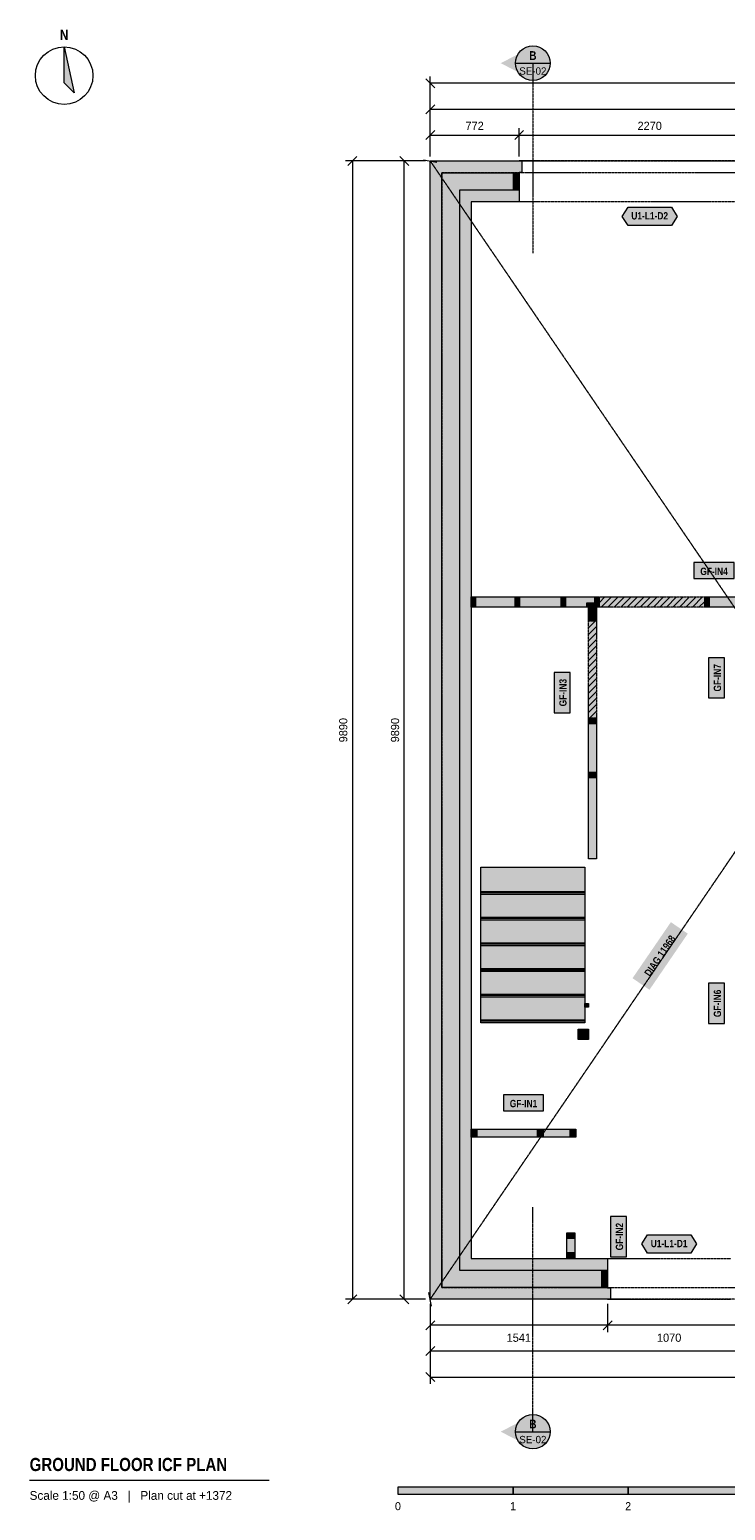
# Model space of a CAD drawing. Header units: millimetres. Extents: x -3480 to 10370, y -1834 to 11182.
# Tile 1 of 4: x -3480 to 2565, y -1834 to 11031. Entities that reach past the tile are written whole.
import ezdxf
from ezdxf.enums import TextEntityAlignment as Align

# ---------------------------------------------------------------- set-up
doc = ezdxf.new("R2010")
doc.units = ezdxf.units.MM
doc.linetypes.add('DASHED', pattern=[1.524, 1.27, -0.254])
for name, color, linetype in [('FILL-C_B2B2B5', 7, 'Continuous'), ('FILL-EPS', 7, 'Continuous'), ('FILL-INK', 7, 'Continuous'), ('FILL-RED', 7, 'Continuous'), ('FILL-TEAL_DK', 7, 'Continuous'), ('FILL-TIMBER', 7, 'Continuous'), ('FILL-WHITE', 7, 'Continuous'), ('LINE-C_85297A', 7, 'Continuous'), ('LINE-C_85297A-DASH', 7, 'DASHED'), ('LINE-INK', 7, 'Continuous'), ('LINE-INK-DASH', 7, 'DASHED'), ('LINE-RED', 7, 'Continuous'), ('LINE-RED-DASH', 7, 'DASHED'), ('LINE-STEEL_GREY', 7, 'Continuous'), ('LINE-STEEL_GREY-DASH', 7, 'DASHED'), ('LINE-TEAL_DK', 7, 'Continuous'), ('LINE-TIMBER_DK', 7, 'Continuous'), ('TEXT-C_85297A', 7, 'Continuous'), ('TEXT-INK', 7, 'Continuous'), ('TEXT-RED', 7, 'Continuous'), ('TEXT-STEEL_GREY', 7, 'Continuous'), ('TEXT-TEAL_DK', 7, 'Continuous')]:
    doc.layers.add(name, color=color, linetype=linetype)
doc.styles.add('OpenSansCondensed-Bold', font='OpenSansCondensed-Bold.ttf')

msp = doc.modelspace()

# ---------------------------------------------------------------- hatches: boundary and pattern name
at = {"layer": 'FILL-C_B2B2B5', "true_color": 0xb2b2b5}
h = msp.add_hatch(color=256, dxfattribs=at)
h.dxf.hatch_style = 1
h.paths.add_polyline_path([(772, 9636), (254, 9636), (254, 254), (1541, 254), (1541, 102), (102, 102), (102, 9788), (772, 9788)])
at = {"layer": 'FILL-EPS', "true_color": 0xccffff}
h = msp.add_hatch(color=256, dxfattribs=at)
h.dxf.hatch_style = 1
h.paths.add_polyline_path([(0, 9890), (797, 9890), (797, 9789), (772, 9789), (772, 9788), (102, 9788), (102, 102), (1541, 102), (1541, 101), (1566, 101), (1566, 0), (0, 0)])
h = msp.add_hatch(color=256, dxfattribs=at)
h.dxf.hatch_style = 1
h.paths.add_polyline_path([(772, 9534), (356, 9534), (356, 356), (1541, 356), (1541, 254), (254, 254), (254, 9636), (772, 9636)])
at = {"layer": 'FILL-INK', "true_color": 0x14141a}
h = msp.add_hatch(color=256, dxfattribs=at)
h.dxf.hatch_style = 1
h.paths.add_polyline_path([(-3180, 10882), (-3093, 10482), (-3180, 10570)])
h = msp.add_hatch(color=256, dxfattribs=at)
h.dxf.hatch_style = 1
h.paths.add_polyline_path([(-280, -1692), (720, -1692), (720, -1632), (-280, -1632)])
h = msp.add_hatch(color=256, dxfattribs=at)
h.dxf.hatch_style = 1
h.paths.add_polyline_path([(1720, -1692), (2720, -1692), (2720, -1632), (1720, -1632)])
at = {"layer": 'FILL-RED', "true_color": 0xb81a1f}
h = msp.add_hatch(color=256, dxfattribs=at)
h.dxf.hatch_style = 1
h.paths.add_polyline_path([(612, 10740), (892, 10597), (892, 10882)])
h = msp.add_hatch(color=256, dxfattribs=at)
h.dxf.hatch_style = 1
h.paths.add_polyline_path([(612, -1150), (892, -1292), (892, -1007)])
at = {"layer": 'FILL-TEAL_DK', "true_color": 0x006b5c}
h = msp.add_hatch(color=256, dxfattribs=at)
h.dxf.hatch_style = 1
h.paths.add_polyline_path([(723, 9788), (773, 9788), (773, 9636), (723, 9636)])
h = msp.add_hatch(color=256, dxfattribs=at)
h.dxf.hatch_style = 1
h.paths.add_polyline_path([(1491, 102), (1491, 102), (1491, 254), (1491, 254), (1491, 254), (1491, 254), (1541, 254), (1541, 254), (1541, 254), (1541, 254), (1541, 102), (1541, 102), (1541, 102), (1541, 102), (1491, 102), (1491, 102)])
at = {"layer": 'FILL-TIMBER', "true_color": 0xeddbb8}
h = msp.add_hatch(color=256, dxfattribs=at)
h.dxf.hatch_style = 1
h.paths.add_polyline_path([(394, 6013), (379, 6013), (356, 6013), (356, 6067), (356, 6102), (371, 6102), (394, 6102), (394, 6048)])
h = msp.add_hatch(color=256, dxfattribs=at)
h.dxf.hatch_style = 1
h.paths.add_polyline_path([(775, 6013), (760, 6013), (737, 6013), (737, 6067), (737, 6102), (752, 6102), (775, 6102), (775, 6048)])
h = msp.add_hatch(color=256, dxfattribs=at)
h.dxf.hatch_style = 1
h.paths.add_polyline_path([(1175, 6013), (1160, 6013), (1137, 6013), (1137, 6067), (1137, 6102), (1152, 6102), (1175, 6102), (1175, 6048)])
h = msp.add_hatch(color=256, dxfattribs=at)
h.dxf.hatch_style = 1
h.paths.add_polyline_path([(1430, 6013), (1402, 6013), (1360, 6013), (1360, 6036), (1360, 6051), (1387, 6051), (1430, 6051), (1430, 6028)])
h = msp.add_hatch(color=256, dxfattribs=at)
h.dxf.hatch_style = 1
h.paths.add_polyline_path([(1468, 6013), (1452, 6013), (1430, 6013), (1430, 6067), (1430, 6102), (1445, 6102), (1468, 6102), (1468, 6048)])
h = msp.add_hatch(color=256, dxfattribs=at)
h.dxf.hatch_style = 1
h.paths.add_polyline_path([(2423, 6013), (2408, 6013), (2385, 6013), (2385, 6067), (2385, 6102), (2401, 6102), (2423, 6102), (2423, 6048)])
h = msp.add_hatch(color=256, dxfattribs=at)
h.dxf.hatch_style = 1
h.paths.add_polyline_path([(1446, 5991), (1446, 5961), (1404, 5961), (1376, 5961), (1376, 5981), (1376, 6011), (1418, 6011), (1446, 6011)])
h = msp.add_hatch(color=256, dxfattribs=at)
h.dxf.hatch_style = 1
h.paths.add_polyline_path([(1446, 5923), (1446, 5894), (1404, 5894), (1376, 5894), (1376, 5914), (1376, 5944), (1418, 5944), (1446, 5944)])
h = msp.add_hatch(color=256, dxfattribs=at)
h.dxf.hatch_style = 1
h.paths.add_polyline_path([(1446, 5032), (1446, 5001), (1402, 5001), (1376, 5001), (1376, 5019), (1376, 5050), (1420, 5050), (1446, 5050)])
h = msp.add_hatch(color=256, dxfattribs=at)
h.dxf.hatch_style = 1
h.paths.add_polyline_path([(1446, 4569), (1446, 4531), (1390, 4531), (1376, 4531), (1376, 4541), (1376, 4581), (1430, 4581), (1446, 4581)])
h = msp.add_hatch(color=256, dxfattribs=at)
h.dxf.hatch_style = 1
h.paths.add_polyline_path([(406, 1408), (386, 1408), (356, 1408), (356, 1450), (356, 1478), (376, 1478), (406, 1478), (406, 1437)])
h = msp.add_hatch(color=256, dxfattribs=at)
h.dxf.hatch_style = 1
h.paths.add_polyline_path([(981, 1408), (960, 1408), (931, 1408), (931, 1450), (931, 1478), (951, 1478), (981, 1478), (981, 1437)])
h = msp.add_hatch(color=256, dxfattribs=at)
h.dxf.hatch_style = 1
h.paths.add_polyline_path([(1266, 1408), (1245, 1408), (1215, 1408), (1215, 1450), (1215, 1478), (1236, 1478), (1266, 1478), (1266, 1437)])
h = msp.add_hatch(color=256, dxfattribs=at)
h.dxf.hatch_style = 1
h.paths.add_polyline_path([(1257, 578), (1257, 558), (1257, 528), (1215, 528), (1187, 528), (1187, 548), (1187, 578), (1228, 578)])
h = msp.add_hatch(color=256, dxfattribs=at)
h.dxf.hatch_style = 1
h.paths.add_polyline_path([(1257, 406), (1257, 386), (1257, 356), (1215, 356), (1187, 356), (1187, 376), (1187, 406), (1228, 406)])
at = {"layer": 'FILL-WHITE', "true_color": 0xffffff}
h = msp.add_hatch(color=256, dxfattribs=at)
h.dxf.hatch_style = 1
h.paths.add_polyline_path([(1042, 10740), (1037, 10779), (1022, 10815), (998, 10846), (967, 10870), (931, 10885), (892, 10890), (853, 10885), (817, 10870), (786, 10846), (762, 10815), (747, 10779), (742, 10740), (747, 10701), (762, 10665), (786, 10634), (817, 10610), (853, 10595), (892, 10590), (931, 10595), (967, 10610), (998, 10634), (1022, 10665), (1037, 10701)])
h = msp.add_hatch(color=256, dxfattribs=at)
h.dxf.hatch_style = 1
h.paths.add_polyline_path([(1669, 9409), (1719, 9489), (2096, 9489), (2146, 9409), (2096, 9329), (1719, 9329)])
h = msp.add_hatch(color=256, dxfattribs=at)
h.dxf.hatch_style = 1
h.paths.add_polyline_path([(2291, 6263), (2640, 6263), (2640, 6401), (2291, 6401)])
at = {"layer": 'FILL-WHITE', "true_color": 0xfaf5e8}
h = msp.add_hatch(color=256, dxfattribs=at)
h.dxf.hatch_style = 1
h.paths.add_polyline_path([(1175, 6013), (1160, 6013), (1137, 6013), (775, 6013), (760, 6013), (737, 6013), (394, 6013), (379, 6013), (356, 6013), (356, 6013), (356, 6013), (356, 6013), (356, 6067), (356, 6102), (356, 6102), (356, 6102), (356, 6102), (371, 6102), (394, 6102), (737, 6102), (752, 6102), (775, 6102), (1137, 6102), (1152, 6102), (1175, 6102), (1430, 6102), (1445, 6102), (1468, 6102), (1468, 6102), (1468, 6102), (1468, 6102), (1468, 6048), (1468, 6013), (1468, 6013), (1468, 6013), (1468, 6013), (1452, 6013), (1430, 6013), (1402, 6013), (1360, 6013)])
at = {"layer": 'FILL-WHITE', "true_color": 0xffffff}
h = msp.add_hatch(color=256, dxfattribs=at)
h.dxf.hatch_style = 1
h.paths.add_polyline_path([(1468, 6013), (1468, 6102), (2385, 6102), (2385, 6013)])
at = {"layer": 'FILL-WHITE', "true_color": 0xfaf5e8}
h = msp.add_hatch(color=256, dxfattribs=at)
h.dxf.hatch_style = 1
h.paths.add_polyline_path([(2385, 6102), (2401, 6102), (2423, 6102), (2699, 6102), (2714, 6102), (2737, 6102), (3137, 6102), (3152, 6102), (3175, 6102), (3537, 6102), (3552, 6102), (3575, 6102), (3937, 6102), (3952, 6102), (3975, 6102), (4337, 6102), (4352, 6102), (4375, 6102), (4538, 6102), (4553, 6102), (4575, 6102), (4575, 6048), (4575, 6013), (4560, 6013), (4538, 6013), (4375, 6013), (4360, 6013), (4337, 6013), (3975, 6013), (3960, 6013), (3937, 6013), (3575, 6013), (3560, 6013), (3537, 6013), (3175, 6013), (3160, 6013), (3137, 6013), (2826, 6013), (2791, 6013), (2737, 6013), (2722, 6013), (2699, 6013), (2423, 6013), (2408, 6013), (2385, 6013), (2385, 6067)])
h = msp.add_hatch(color=256, dxfattribs=at)
h.dxf.hatch_style = 1
h.paths.add_polyline_path([(1404, 5894), (1376, 5894), (1376, 5914), (1376, 5944), (1376, 5961), (1376, 5981), (1376, 6011), (1418, 6011), (1446, 6011), (1446, 5991), (1446, 5961), (1446, 5944), (1446, 5923), (1446, 5894)])
at = {"layer": 'FILL-WHITE', "true_color": 0xffffff}
h = msp.add_hatch(color=256, dxfattribs=at)
h.dxf.hatch_style = 1
h.paths.add_polyline_path([(1376, 5050), (1376, 5894), (1446, 5894), (1446, 5050)])
h = msp.add_hatch(color=256, dxfattribs=at)
h.dxf.hatch_style = 1
h.paths.add_polyline_path([(2557, 5225), (2557, 5574), (2419, 5574), (2419, 5225)])
h = msp.add_hatch(color=256, dxfattribs=at)
h.dxf.hatch_style = 1
h.paths.add_polyline_path([(1215, 5096), (1215, 5445), (1077, 5445), (1077, 5096)])
at = {"layer": 'FILL-WHITE', "true_color": 0xfaf5e8}
h = msp.add_hatch(color=256, dxfattribs=at)
h.dxf.hatch_style = 1
h.paths.add_polyline_path([(1376, 4531), (1376, 4541), (1376, 4581), (1376, 5001), (1376, 5019), (1376, 5050), (1376, 5050), (1420, 5050), (1446, 5050), (1446, 5050), (1446, 5032), (1446, 5001), (1446, 4581), (1446, 4569), (1446, 4531), (1446, 3828), (1446, 3828), (1376, 3828), (1376, 3828)])
at = {"layer": 'FILL-WHITE', "true_color": 0xffffff}
h = msp.add_hatch(color=256, dxfattribs=at)
h.dxf.hatch_style = 1
h.paths.add_polyline_path([(441, 3756), (441, 3756), (1344, 3756), (1344, 3517), (1344, 3517), (441, 3517)])
h = msp.add_hatch(color=256, dxfattribs=at)
h.dxf.hatch_style = 1
h.paths.add_polyline_path([(441, 3543), (441, 3543), (441, 3543), (1344, 3543), (1344, 3534), (1344, 3534), (1344, 3534), (1344, 3534), (441, 3534), (441, 3543)])
h = msp.add_hatch(color=256, dxfattribs=at)
h.dxf.hatch_style = 1
h.paths.add_polyline_path([(441, 3534), (441, 3534), (1344, 3534), (1344, 3294), (1344, 3294), (441, 3294)])
h = msp.add_hatch(color=256, dxfattribs=at)
h.dxf.hatch_style = 1
h.paths.add_polyline_path([(441, 3319), (441, 3319), (441, 3319), (1344, 3319), (1344, 3311), (1344, 3311), (1344, 3311), (1344, 3311), (441, 3311), (441, 3319)])
h = msp.add_hatch(color=256, dxfattribs=at)
h.dxf.hatch_style = 1
h.paths.add_polyline_path([(441, 3311), (441, 3311), (1344, 3311), (1344, 3072), (1344, 3072), (441, 3072)])
h = msp.add_hatch(color=256, dxfattribs=at)
h.dxf.hatch_style = 1
h.paths.add_polyline_path([(1905, 2689), (2238, 3177), (2091, 3277), (1758, 2790)])
h = msp.add_hatch(color=256, dxfattribs=at)
h.dxf.hatch_style = 1
h.paths.add_polyline_path([(441, 3096), (441, 3096), (441, 3096), (1344, 3096), (1344, 3088), (1344, 3088), (1344, 3088), (1344, 3088), (441, 3088), (441, 3096)])
h = msp.add_hatch(color=256, dxfattribs=at)
h.dxf.hatch_style = 1
h.paths.add_polyline_path([(441, 3088), (441, 3088), (1344, 3088), (1344, 2849), (1344, 2849), (441, 2849)])
h = msp.add_hatch(color=256, dxfattribs=at)
h.dxf.hatch_style = 1
h.paths.add_polyline_path([(441, 2874), (441, 2874), (441, 2874), (1344, 2874), (1344, 2864), (1344, 2864), (1344, 2864), (1344, 2864), (441, 2864), (441, 2874)])
h = msp.add_hatch(color=256, dxfattribs=at)
h.dxf.hatch_style = 1
h.paths.add_polyline_path([(441, 2864), (441, 2864), (1344, 2864), (1344, 2625), (1344, 2625), (441, 2625)])
h = msp.add_hatch(color=256, dxfattribs=at)
h.dxf.hatch_style = 1
h.paths.add_polyline_path([(2557, 2397), (2557, 2746), (2419, 2746), (2419, 2397)])
h = msp.add_hatch(color=256, dxfattribs=at)
h.dxf.hatch_style = 1
h.paths.add_polyline_path([(441, 2650), (441, 2650), (441, 2650), (1344, 2650), (1344, 2642), (1344, 2642), (1344, 2642), (1344, 2642), (441, 2642), (441, 2650)])
h = msp.add_hatch(color=256, dxfattribs=at)
h.dxf.hatch_style = 1
h.paths.add_polyline_path([(441, 2642), (441, 2642), (1344, 2642), (1344, 2402), (1344, 2402), (441, 2402)])
h = msp.add_hatch(color=256, dxfattribs=at)
h.dxf.hatch_style = 1
h.paths.add_polyline_path([(1344, 2570), (1376, 2570), (1376, 2538), (1344, 2538)])
h = msp.add_hatch(color=256, dxfattribs=at)
h.dxf.hatch_style = 1
h.paths.add_polyline_path([(441, 2427), (441, 2427), (441, 2427), (1344, 2427), (1344, 2418), (1344, 2418), (1344, 2418), (1344, 2418), (441, 2418), (441, 2427)])
h = msp.add_hatch(color=256, dxfattribs=at)
h.dxf.hatch_style = 1
h.paths.add_polyline_path([(1286, 2348), (1376, 2348), (1376, 2258), (1286, 2258)])
h = msp.add_hatch(color=256, dxfattribs=at)
h.dxf.hatch_style = 1
h.paths.add_polyline_path([(636, 1639), (985, 1639), (985, 1778), (636, 1778)])
at = {"layer": 'FILL-WHITE', "true_color": 0xfaf5e8}
h = msp.add_hatch(color=256, dxfattribs=at)
h.dxf.hatch_style = 1
h.paths.add_polyline_path([(356, 1408), (356, 1450), (356, 1478), (376, 1478), (406, 1478), (931, 1478), (951, 1478), (981, 1478), (1215, 1478), (1236, 1478), (1266, 1478), (1266, 1437), (1266, 1408), (1245, 1408), (1215, 1408), (981, 1408), (960, 1408), (931, 1408), (406, 1408), (386, 1408)])
at = {"layer": 'FILL-WHITE', "true_color": 0xffffff}
h = msp.add_hatch(color=256, dxfattribs=at)
h.dxf.hatch_style = 1
h.paths.add_polyline_path([(1706, 370), (1706, 719), (1567, 719), (1567, 370)])
at = {"layer": 'FILL-WHITE', "true_color": 0xfaf5e8}
h = msp.add_hatch(color=256, dxfattribs=at)
h.dxf.hatch_style = 1
h.paths.add_polyline_path([(1257, 386), (1257, 356), (1215, 356), (1187, 356), (1187, 376), (1187, 406), (1187, 528), (1187, 548), (1187, 578), (1187, 578), (1228, 578), (1257, 578), (1257, 578), (1257, 558), (1257, 528), (1257, 406)])
at = {"layer": 'FILL-WHITE', "true_color": 0xffffff}
h = msp.add_hatch(color=256, dxfattribs=at)
h.dxf.hatch_style = 1
h.paths.add_polyline_path([(1838, 481), (1888, 561), (2264, 561), (2314, 481), (2264, 401), (1888, 401)])
h = msp.add_hatch(color=256, dxfattribs=at)
h.dxf.hatch_style = 1
h.paths.add_polyline_path([(1042, -1150), (1037, -1111), (1022, -1075), (998, -1044), (967, -1020), (931, -1005), (892, -1000), (853, -1005), (817, -1020), (786, -1044), (762, -1075), (747, -1111), (742, -1150), (747, -1189), (762, -1225), (786, -1256), (817, -1280), (853, -1295), (892, -1300), (931, -1295), (967, -1280), (998, -1256), (1022, -1225), (1037, -1189)])
h = msp.add_hatch(color=256, dxfattribs=at)
h.dxf.hatch_style = 1
h.paths.add_polyline_path([(720, -1692), (1720, -1692), (1720, -1632), (720, -1632)])

# ---------------------------------------------------------------- linework, layer by layer
at = {"layer": 'LINE-C_85297A', "lineweight": 5}
for p, q in [((-59, 9901), (59, 9879)), ((11, -59), (-11, 59))]:
    msp.add_line(p, q, dxfattribs=at)
at = {"layer": 'LINE-C_85297A-DASH', "lineweight": 5}
for p, q in [((0, 0), (6740, 9890)), ((0, 9890), (6740, 0))]:
    msp.add_line(p, q, dxfattribs=at)
at = {"layer": 'LINE-INK', "lineweight": 5}
for p, q in [((39, 10526), (-39, 10604)), ((0, 9930), (0, 10625)), ((6740, 10565), (0, 10565)), ((-39, 10301), (39, 10379)), ((0, 9930), (0, 10400)), ((0, 10340), (6740, 10340)), ((0, 9930), (0, 10175)), ((773, 9930), (773, 10175)), ((-39, 10076), (39, 10154)), ((0, 10115), (6740, 10115)), ((734, 10076), (811, 10154)), ((-636, 9929), (-714, 9851)), ((-186, 9851), (-264, 9929)), ((-40, 9890), (-735, 9890)), ((-675, 9890), (-675, 0)), ((-40, 9890), (-285, 9890)), ((-225, 0), (-225, 9890)), ((-636, 39), (-714, -39)), ((-186, -39), (-264, 39)), ((-40, 0), (-735, 0)), ((-40, 0), (-285, 0)), ((0, -40), (0, -285)), ((0, -40), (0, -510)), ((0, -40), (0, -735)), ((1541, -40), (1541, -285)), ((39, -186), (-39, -264)), ((6740, -225), (0, -225)), ((1580, -186), (1502, -264)), ((39, -411), (-39, -489)), ((6740, -450), (0, -450)), ((-39, -636), (39, -714)), ((0, -675), (6740, -675)), ((-3480, -1572), (-1399, -1572))]:
    msp.add_line(p, q, dxfattribs=at)
for points in [[(-3180, 10882), (-3093, 10482), (-3180, 10570)], [(0, 0), (0, 9890), (797, 9890), (797, 9789), (772, 9789), (772, 9534), (356, 9534), (356, 356), (1541, 356), (1541, 101), (1566, 101), (1566, 0)], [(2291, 6263), (2640, 6263), (2640, 6401), (2291, 6401)], [(1175, 6013), (1160, 6013), (1137, 6013), (775, 6013), (760, 6013), (737, 6013), (394, 6013), (379, 6013), (356, 6013), (356, 6013), (356, 6013), (356, 6013), (356, 6067), (356, 6102), (356, 6102), (356, 6102), (356, 6102), (371, 6102), (394, 6102), (737, 6102), (752, 6102), (775, 6102), (1137, 6102), (1152, 6102), (1175, 6102), (1430, 6102), (1445, 6102), (1468, 6102), (1468, 6102), (1468, 6102), (1468, 6102), (1468, 6048), (1468, 6013), (1468, 6013), (1468, 6013), (1468, 6013), (1452, 6013), (1430, 6013), (1402, 6013), (1360, 6013)], [(1404, 5894), (1376, 5894), (1376, 5914), (1376, 5944), (1376, 5961), (1376, 5981), (1376, 6011), (1418, 6011), (1446, 6011), (1446, 5991), (1446, 5961), (1446, 5944), (1446, 5923), (1446, 5894)], [(2557, 5225), (2557, 5574), (2419, 5574), (2419, 5225)], [(1215, 5096), (1215, 5445), (1077, 5445), (1077, 5096)], [(1376, 4531), (1376, 4541), (1376, 4581), (1376, 5001), (1376, 5019), (1376, 5050), (1376, 5050), (1420, 5050), (1446, 5050), (1446, 5050), (1446, 5032), (1446, 5001), (1446, 4581), (1446, 4569), (1446, 4531), (1446, 3828), (1446, 3828), (1376, 3828), (1376, 3828)], [(441, 3756), (441, 3756), (1344, 3756), (1344, 3517), (1344, 3517), (441, 3517)], [(441, 3543), (441, 3543), (441, 3543), (1344, 3543), (1344, 3534), (1344, 3534), (1344, 3534), (1344, 3534), (441, 3534), (441, 3543)], [(441, 3534), (441, 3534), (1344, 3534), (1344, 3294), (1344, 3294), (441, 3294)], [(441, 3319), (441, 3319), (441, 3319), (1344, 3319), (1344, 3311), (1344, 3311), (1344, 3311), (1344, 3311), (441, 3311), (441, 3319)], [(441, 3311), (441, 3311), (1344, 3311), (1344, 3072), (1344, 3072), (441, 3072)], [(441, 3096), (441, 3096), (441, 3096), (1344, 3096), (1344, 3088), (1344, 3088), (1344, 3088), (1344, 3088), (441, 3088), (441, 3096)], [(441, 3088), (441, 3088), (1344, 3088), (1344, 2849), (1344, 2849), (441, 2849)], [(441, 2874), (441, 2874), (441, 2874), (1344, 2874), (1344, 2864), (1344, 2864), (1344, 2864), (1344, 2864), (441, 2864), (441, 2874)], [(441, 2864), (441, 2864), (1344, 2864), (1344, 2625), (1344, 2625), (441, 2625)], [(2557, 2397), (2557, 2746), (2419, 2746), (2419, 2397)], [(441, 2650), (441, 2650), (441, 2650), (1344, 2650), (1344, 2642), (1344, 2642), (1344, 2642), (1344, 2642), (441, 2642), (441, 2650)], [(441, 2642), (441, 2642), (1344, 2642), (1344, 2402), (1344, 2402), (441, 2402)], [(1344, 2570), (1376, 2570), (1376, 2538), (1344, 2538)], [(441, 2427), (441, 2427), (441, 2427), (1344, 2427), (1344, 2418), (1344, 2418), (1344, 2418), (1344, 2418), (441, 2418), (441, 2427)], [(1286, 2348), (1376, 2348), (1376, 2258), (1286, 2258)], [(636, 1639), (985, 1639), (985, 1778), (636, 1778)], [(356, 1408), (356, 1450), (356, 1478), (376, 1478), (406, 1478), (931, 1478), (951, 1478), (981, 1478), (1215, 1478), (1236, 1478), (1266, 1478), (1266, 1437), (1266, 1408), (1245, 1408), (1215, 1408), (981, 1408), (960, 1408), (931, 1408), (406, 1408), (386, 1408)], [(1706, 370), (1706, 719), (1567, 719), (1567, 370)], [(1257, 386), (1257, 356), (1215, 356), (1187, 356), (1187, 376), (1187, 406), (1187, 528), (1187, 548), (1187, 578), (1187, 578), (1228, 578), (1257, 578), (1257, 578), (1257, 558), (1257, 528), (1257, 406)], [(-280, -1692), (720, -1692), (720, -1632), (-280, -1632)], [(720, -1692), (1720, -1692), (1720, -1632), (720, -1632)], [(1720, -1692), (2720, -1692), (2720, -1632), (1720, -1632)]]:
    msp.add_lwpolyline(points, close=True, dxfattribs=at)
msp.add_lwpolyline([(2699, 6013), (2423, 6013), (2408, 6013), (2385, 6013), (2385, 6067), (2385, 6102), (2401, 6102), (2423, 6102), (2699, 6102)], dxfattribs=at)
msp.add_circle((-3180, 10632), 250, dxfattribs=at)
at = {"layer": 'LINE-INK-DASH', "lineweight": 5}
for p, q in [((3043, 9890), (773, 9890)), ((3043, 9534), (773, 9534)), ((1541, 356), (2611, 356)), ((1541, 0), (2611, 0))]:
    msp.add_line(p, q, dxfattribs=at)
for points in [[(1468, 6013), (1468, 6102), (2385, 6102), (2385, 6013)], [(1376, 5050), (1376, 5894), (1446, 5894), (1446, 5050)]]:
    msp.add_lwpolyline(points, close=True, dxfattribs=at)
at = {"layer": 'LINE-RED', "lineweight": 5}
for p, q in [((742, 10740), (1042, 10740)), ((742, -1150), (1042, -1150))]:
    msp.add_line(p, q, dxfattribs=at)
for centre in [(892, 10740), (892, -1150)]:
    msp.add_circle(centre, 150, dxfattribs=at)
at = {"layer": 'LINE-RED-DASH', "lineweight": 5}
for p, q in [((892, 10740), (892, 9090)), ((892, -1150), (892, 800))]:
    msp.add_line(p, q, dxfattribs=at)
at = {"layer": 'LINE-STEEL_GREY', "lineweight": 5}
msp.add_lwpolyline([(772, 9636), (254, 9636), (254, 254), (1541, 254), (1541, 102), (102, 102), (102, 9788), (772, 9788)], close=True, dxfattribs=at)
at = {"layer": 'LINE-STEEL_GREY-DASH', "lineweight": 5}
for points in [[(0, 9890), (-1, 9891), (0, 9890), (6740, 9890), (6740, 0), (6740, 0), (6742, -2), (6741, -1), (6741, -1), (6740, 0), (6740, 0), (6740, 0), (0, 0)], [(6638, 102), (6638, 9788), (102, 9788), (102, 102)]]:
    msp.add_lwpolyline(points, close=True, dxfattribs=at)
at = {"layer": 'LINE-TEAL_DK', "lineweight": 5}
for points in [[(723, 9788), (773, 9788), (773, 9636), (723, 9636)], [(1669, 9409), (1719, 9489), (2096, 9489), (2146, 9409), (2096, 9329), (1719, 9329)], [(1838, 481), (1888, 561), (2264, 561), (2314, 481), (2264, 401), (1888, 401)], [(1491, 102), (1491, 102), (1491, 254), (1491, 254), (1491, 254), (1491, 254), (1541, 254), (1541, 254), (1541, 254), (1541, 254), (1541, 102), (1541, 102), (1541, 102), (1541, 102), (1491, 102), (1491, 102)]]:
    msp.add_lwpolyline(points, close=True, dxfattribs=at)
at = {"layer": 'LINE-TIMBER_DK', "lineweight": 5}
for p, q in [((1468, 6051), (1518, 6102)), ((1486, 6013), (1575, 6102)), ((1543, 6013), (1632, 6102)), ((1599, 6013), (1688, 6102)), ((1656, 6013), (1745, 6102)), ((1712, 6013), (1801, 6102)), ((1769, 6013), (1858, 6102)), ((1825, 6013), (1914, 6102)), ((1882, 6013), (1971, 6102)), ((1939, 6013), (2028, 6102)), ((1995, 6013), (2084, 6102)), ((2052, 6013), (2141, 6102)), ((2108, 6013), (2197, 6102)), ((2165, 6013), (2254, 6102)), ((2221, 6013), (2310, 6102)), ((2278, 6013), (2367, 6102)), ((2335, 6013), (2385, 6064)), ((1376, 5833), (1437, 5894)), ((1376, 5890), (1380, 5894)), ((1376, 5776), (1446, 5846)), ((1376, 5720), (1446, 5790)), ((1376, 5663), (1446, 5733)), ((1376, 5607), (1446, 5677)), ((1376, 5550), (1446, 5620)), ((1376, 5494), (1446, 5564)), ((1376, 5437), (1446, 5507)), ((1376, 5380), (1446, 5450)), ((1376, 5324), (1446, 5394)), ((1376, 5267), (1446, 5337)), ((1376, 5211), (1446, 5281)), ((1376, 5154), (1446, 5224)), ((1376, 5098), (1446, 5168)), ((1385, 5050), (1446, 5111)), ((1442, 5050), (1446, 5054))]:
    msp.add_line(p, q, dxfattribs=at)
for points in [[(394, 6013), (379, 6013), (356, 6013), (356, 6067), (356, 6102), (371, 6102), (394, 6102), (394, 6048)], [(775, 6013), (760, 6013), (737, 6013), (737, 6067), (737, 6102), (752, 6102), (775, 6102), (775, 6048)], [(1175, 6013), (1160, 6013), (1137, 6013), (1137, 6067), (1137, 6102), (1152, 6102), (1175, 6102), (1175, 6048)], [(1430, 6013), (1402, 6013), (1360, 6013), (1360, 6036), (1360, 6051), (1387, 6051), (1430, 6051), (1430, 6028)], [(1468, 6013), (1452, 6013), (1430, 6013), (1430, 6067), (1430, 6102), (1445, 6102), (1468, 6102), (1468, 6048)], [(2423, 6013), (2408, 6013), (2385, 6013), (2385, 6067), (2385, 6102), (2401, 6102), (2423, 6102), (2423, 6048)], [(1446, 5991), (1446, 5961), (1404, 5961), (1376, 5961), (1376, 5981), (1376, 6011), (1418, 6011), (1446, 6011)], [(1446, 5923), (1446, 5894), (1404, 5894), (1376, 5894), (1376, 5914), (1376, 5944), (1418, 5944), (1446, 5944)], [(1446, 5032), (1446, 5001), (1402, 5001), (1376, 5001), (1376, 5019), (1376, 5050), (1420, 5050), (1446, 5050)], [(1446, 4569), (1446, 4531), (1390, 4531), (1376, 4531), (1376, 4541), (1376, 4581), (1430, 4581), (1446, 4581)], [(406, 1408), (386, 1408), (356, 1408), (356, 1450), (356, 1478), (376, 1478), (406, 1478), (406, 1437)], [(981, 1408), (960, 1408), (931, 1408), (931, 1450), (931, 1478), (951, 1478), (981, 1478), (981, 1437)], [(1266, 1408), (1245, 1408), (1215, 1408), (1215, 1450), (1215, 1478), (1236, 1478), (1266, 1478), (1266, 1437)], [(1257, 578), (1257, 558), (1257, 528), (1215, 528), (1187, 528), (1187, 548), (1187, 578), (1228, 578)], [(1257, 406), (1257, 386), (1257, 356), (1215, 356), (1187, 356), (1187, 376), (1187, 406), (1228, 406)]]:
    msp.add_lwpolyline(points, close=True, dxfattribs=at)

# ---------------------------------------------------------------- texts
at = {"layer": 'TEXT-C_85297A', "style": 'OpenSansCondensed-Bold'}
msp.add_text('DIAG 11968', height=63.5, rotation=55.7257, dxfattribs=at).set_placement((2022, 2967), align=Align.CENTER)
at = {"layer": 'TEXT-INK', "style": 'OpenSansCondensed-Bold'}
for s, height, p in [('N', 88.9, (-3180, 10942)), ('GF-IN4', 63.5, (2466, 6293)), ('GF-IN1', 63.5, (811, 1669))]:
    msp.add_text(s, height=height, dxfattribs=at).set_placement(p, align=Align.CENTER)
at = {"layer": 'TEXT-INK'}
for s, height, p in [('772', 71.1, (386, 10160)), ('2270', 71.1, (1907, 10160)), ('1541', 71.1, (770, -369)), ('1070', 71.1, (2076, -369)), ('0', 69.8, (-280, -1832)), ('1', 69.8, (720, -1832)), ('2', 69.8, (1720, -1832))]:
    msp.add_text(s, height=height, dxfattribs=at).set_placement(p, align=Align.CENTER)
at = {"layer": 'TEXT-INK', "style": 'OpenSansCondensed-Bold'}
for s, p in [('GF-IN7', (2527, 5400)), ('GF-IN3', (1185, 5271)), ('GF-IN6', (2527, 2571)), ('GF-IN2', (1676, 545))]:
    msp.add_text(s, height=63.5, rotation=90, dxfattribs=at).set_placement(p, align=Align.CENTER)
at = {"layer": 'TEXT-INK'}
for p in [(-720, 4945), (-270, 4945)]:
    msp.add_text('9890', height=71.1, rotation=90, dxfattribs=at).set_placement(p, align=Align.CENTER)
at = {"layer": 'TEXT-INK', "style": 'OpenSansCondensed-Bold'}
msp.add_text('GROUND FLOOR ICF PLAN', height=114.3, dxfattribs=at).set_placement((-3480, -1492))
at = {"layer": 'TEXT-RED', "style": 'OpenSansCondensed-Bold'}
for p in [(892, 10768), (892, -1122)]:
    msp.add_text('B', height=76.2, dxfattribs=at).set_placement(p, align=Align.CENTER)
at = {"layer": 'TEXT-RED'}
for p in [(892, 10640), (892, -1250)]:
    msp.add_text('SE-02', height=63.5, dxfattribs=at).set_placement(p, align=Align.CENTER)
at = {"layer": 'TEXT-STEEL_GREY'}
msp.add_text('Scale 1:50 @ A3   |   Plan cut at +1372', height=76.2, dxfattribs=at).set_placement((-3480, -1742))
at = {"layer": 'TEXT-TEAL_DK', "style": 'OpenSansCondensed-Bold'}
for s, p in [('U1-L1-D2', (1907, 9382)), ('U1-L1-D1', (2076, 453))]:
    msp.add_text(s, height=63.5, dxfattribs=at).set_placement(p, align=Align.CENTER)

doc.saveas('drawing.dxf')
